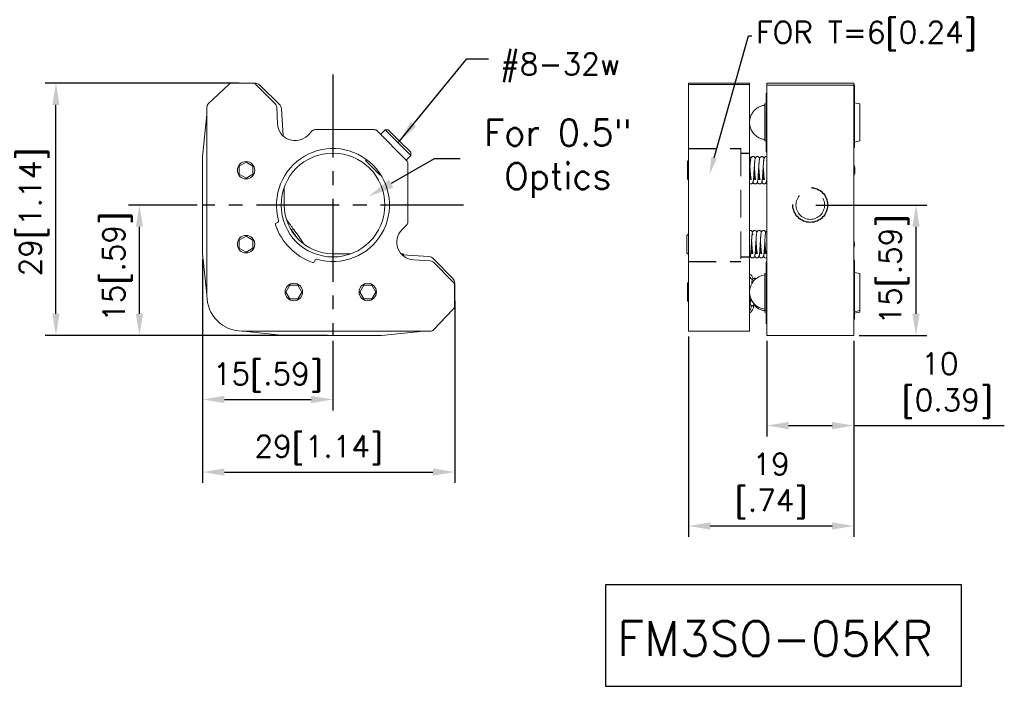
# Model space of a CAD drawing. Extents: x 244 to 423, y 51 to 128.
# Tile 1 of 2: x 244 to 357, y 51 to 128. Entities that reach past the tile are written whole.
import ezdxf
from ezdxf import colors
from ezdxf.entities.mleader import LeaderData, LeaderLine
from ezdxf.math import Vec2, Vec3

# ---------------------------------------------------------------- set-up
doc = ezdxf.new("R2010")
doc.units = 0
doc.header["$LTSCALE"] = 0.5
doc.header["$MEASUREMENT"] = 0
for name, pattern in [('CENTER2', [28.575, 19.05, -3.175, 3.175, -3.175]), ('DASHED', [19.05, 12.7, -6.35]), ('DASHED2', [9.525, 6.35, -3.175])]:
    doc.linetypes.add(name, pattern=pattern)
doc.layers.get('0').update_dxf_attribs({"linetype": 'CONTINUOUS'})
doc.layers.get('Defpoints').update_dxf_attribs({"linetype": 'CONTINUOUS'})
doc.layers.add('外形輪廓', color=7, linetype='CONTINUOUS')
doc.styles.get("Standard").update_dxf_attribs({"font": 'romans.shx', "bigfont": 'stsl.shx'})
doc.styles.add('STSL', font='romans.shx', dxfattribs={"bigfont": 'stsl.shx'})
doc.dimstyles.new('11', dxfattribs={"dimscale": 2, "dimtxt": 2, "dimasz": 1.5, "dimexe": 0.625, "dimexo": 0.625, "dimgap": 1, "dimtad": 0, "dimtih": 1, "dimtoh": 1, "dimdec": 1, "dimzin": 1, "dimdsep": 46, "dimtxsty": 'STSL', "dimcen": 0, "dimadec": 1, "dimazin": 0, "dimtfac": 1, "dimtdec": 1, "dimtofl": 0, "dimtmove": 0, "dimatfit": 3, "dimfxl": 0, "dimtolj": 1, "dimtzin": 0, "dimarcsym": 0})
doc.dimstyles.get("Standard").update_dxf_attribs({"dimtxt": 2.5, "dimasz": 2.5, "dimexe": 1.25, "dimexo": 0.625, "dimtad": 1, "dimdec": 4, "dimdsep": 46, "dimlunit": 6, "dimtxsty": 'Standard', "dimcen": 2.5, "dimadec": 0, "dimazin": 0, "dimtfac": 1, "dimtdec": 4, "dimtmove": 0, "dimatfit": 3, "dimfxl": 0, "dimtolj": 1, "dimtzin": 0, "dimarcsym": 0})

# ---------------------------------------------------------------- blocks, each defined once
blk = doc.blocks.new('*D24')
at = {"color": 0, "lineweight": -2}
for p, q in [((335.15, 106.32), (347.94, 106.32)), ((346.69, 93.82), (346.69, 103.82)), ((340.15, 91.32), (347.94, 91.32))]:
    blk.add_line(p, q, dxfattribs=at)
at = {"color": 0}
for points in [[(346.27, 103.82), (347.1, 103.82), (346.69, 106.32)], [(346.27, 93.82), (347.1, 93.82), (346.69, 91.32)]]:
    blk.add_solid(points, dxfattribs=at)
at = {"layer": 'Defpoints', "color": 0}
for p in [(334.52, 106.32), (346.69, 106.32), (339.52, 91.32)]:
    blk.add_point(p, dxfattribs=at)
at = {"color": 0, "insert": (344.16, 98.9), "char_height": 2.5, "attachment_point": 5, "rotation": 90}
blk.add_mtext('\\A1;15[.59]', dxfattribs=at)
blk = doc.blocks.new('*D25')
at = {"color": 0, "lineweight": -2}
for p, q in [((264.61, 100.1), (264.61, 82.72)), ((279.59, 90.7), (279.59, 82.72)), ((267.11, 83.97), (277.09, 83.97))]:
    blk.add_line(p, q, dxfattribs=at)
at = {"color": 0}
for points in [[(267.11, 84.39), (267.11, 83.55), (264.61, 83.97)], [(277.09, 84.39), (277.09, 83.55), (279.59, 83.97)]]:
    blk.add_solid(points, dxfattribs=at)
at = {"layer": 'Defpoints', "color": 0}
for p in [(264.61, 100.72), (279.59, 91.32), (279.59, 83.97)]:
    blk.add_point(p, dxfattribs=at)
at = {"color": 0, "insert": (272.11, 86.5), "char_height": 2.5, "attachment_point": 5}
blk.add_mtext('\\A1;15[.59]', dxfattribs=at)
blk = doc.blocks.new('*D26')
at = {"color": 0, "lineweight": -2}
for p, q in [((264.61, 100.1), (264.61, 74.38)), ((293.61, 95.31), (293.61, 74.38)), ((267.11, 75.63), (291.11, 75.63))]:
    blk.add_line(p, q, dxfattribs=at)
at = {"color": 0}
for points in [[(267.11, 76.04), (267.11, 75.21), (264.61, 75.63)], [(291.11, 76.04), (291.11, 75.21), (293.61, 75.63)]]:
    blk.add_solid(points, dxfattribs=at)
at = {"layer": 'Defpoints', "color": 0}
for p in [(264.61, 100.72), (293.61, 95.94), (293.61, 75.63)]:
    blk.add_point(p, dxfattribs=at)
at = {"color": 0, "insert": (277.97, 78.16), "char_height": 2.5, "attachment_point": 5}
blk.add_mtext('\\A1;29[1.14]', dxfattribs=at)
blk = doc.blocks.new('*D27')
at = {"layer": 'Defpoints', "color": 0}
for p in [(289.33, 110.53), (283.7, 107.29)]:
    blk.add_point(p, dxfattribs=at)
at = {"layer": '外形輪廓', "color": 0, "lineweight": -2}
for p, q in [((291.25, 111.64), (286.3, 108.79)), ((294.25, 111.64), (291.25, 111.64))]:
    blk.add_line(p, q, dxfattribs=at)
at = {"layer": '外形輪廓', "color": 0}
blk.add_solid([(286.05, 109.22), (286.55, 108.35), (283.7, 107.29)], dxfattribs=at)
at = {"layer": '外形輪廓', "color": 0, "insert": (305.47, 111.64), "char_height": 3, "attachment_point": 5, "style": 'STSL'}
blk.add_mtext('\\A1;For 0.5"\\POptics', dxfattribs=at)
blk = doc.blocks.new('*D28')
at = {"color": 0, "lineweight": -2}
for p, q in [((268.81, 120.33), (246.48, 120.33)), ((247.73, 93.82), (247.73, 117.83)), ((277.97, 91.32), (246.48, 91.32))]:
    blk.add_line(p, q, dxfattribs=at)
at = {"color": 0}
for points in [[(247.32, 117.83), (248.15, 117.83), (247.73, 120.33)], [(247.32, 93.82), (248.15, 93.82), (247.73, 91.32)]]:
    blk.add_solid(points, dxfattribs=at)
at = {"layer": 'Defpoints', "color": 0}
for p in [(247.73, 120.33), (269.43, 120.33), (278.59, 91.32)]:
    blk.add_point(p, dxfattribs=at)
at = {"color": 0, "insert": (245.2, 105.52), "char_height": 2.5, "attachment_point": 5, "rotation": 90}
blk.add_mtext('\\A1;29[1.14]', dxfattribs=at)
blk = doc.blocks.new('*D29')
at = {"color": 0, "lineweight": -2}
for p, q in [((263.98, 106.32), (256.09, 106.32)), ((257.34, 93.82), (257.34, 103.82)), ((278.98, 91.32), (256.09, 91.32))]:
    blk.add_line(p, q, dxfattribs=at)
at = {"color": 0}
for points in [[(256.92, 103.82), (257.75, 103.82), (257.34, 106.32)], [(256.92, 93.82), (257.75, 93.82), (257.34, 91.32)]]:
    blk.add_solid(points, dxfattribs=at)
at = {"layer": 'Defpoints', "color": 0}
for p in [(257.34, 106.32), (264.61, 106.32), (279.61, 91.32)]:
    blk.add_point(p, dxfattribs=at)
at = {"color": 0, "insert": (254.81, 99.21), "char_height": 2.5, "attachment_point": 5, "rotation": 90}
blk.add_mtext('\\A1;15[.59]', dxfattribs=at)
blk = doc.blocks.new('*D30')
at = {"color": 0, "lineweight": -2}
for p, q in [((320.52, 91.2), (320.52, 68.18)), ((339.52, 90.7), (339.52, 68.18)), ((323.02, 69.43), (337.02, 69.43))]:
    blk.add_line(p, q, dxfattribs=at)
at = {"color": 0}
for points in [[(323.02, 69.84), (323.02, 69.01), (320.52, 69.43)], [(337.02, 69.84), (337.02, 69.01), (339.52, 69.43)]]:
    blk.add_solid(points, dxfattribs=at)
at = {"layer": 'Defpoints', "color": 0}
for p in [(320.52, 91.82), (339.52, 91.32), (339.52, 69.43)]:
    blk.add_point(p, dxfattribs=at)
at = {"color": 0, "insert": (330.02, 74.04), "char_height": 2.5, "attachment_point": 5}
blk.add_mtext('\\A1;19\\P[.74]', dxfattribs=at)
blk = doc.blocks.new('*D33')
at = {"color": 0, "lineweight": -2}
for p, q in [((329.52, 90.7), (329.52, 79.72)), ((339.52, 90.7), (339.52, 79.72)), ((332.02, 80.97), (337.02, 80.97)), ((339.52, 80.97), (356.84, 80.97))]:
    blk.add_line(p, q, dxfattribs=at)
at = {"color": 0}
for points in [[(332.02, 81.39), (332.02, 80.55), (329.52, 80.97)], [(337.02, 81.39), (337.02, 80.55), (339.52, 80.97)]]:
    blk.add_solid(points, dxfattribs=at)
at = {"layer": 'Defpoints', "color": 0}
for p in [(329.52, 91.32), (339.52, 91.32), (329.52, 80.97)]:
    blk.add_point(p, dxfattribs=at)
at = {"color": 0, "insert": (349.43, 85.58), "char_height": 2.5, "attachment_point": 5}
blk.add_mtext('\\A1;10\\P [0.39]', dxfattribs=at)

msp = doc.modelspace()

# ---------------------------------------------------------------- linework, layer by layer
at = {"color": 7, "linetype": 'Continuous', "lineweight": 15}
for p, q in [((267.61, 120.183), (265.263, 117.94)), ((270.379, 120.323), (267.961, 120.323)), ((270.641, 120.327), (268.223, 120.327)), ((272.981, 117.932), (270.738, 120.175)), ((273.436, 117.894), (271.174, 120.11)), ((327.521, 120.323), (320.521, 120.323)), ((320.521, 120.323), (320.521, 120.183)), ((327.521, 120.183), (320.521, 120.183)), ((320.521, 120.183), (320.521, 117.94)), ((327.521, 120.323), (327.521, 120.183)), ((327.521, 120.183), (327.521, 117.94)), ((339.521, 120.327), (329.521, 120.327)), ((329.521, 120.327), (329.521, 120.104)), ((339.521, 120.104), (329.521, 120.104)), ((329.521, 120.104), (329.521, 117.818)), ((339.521, 120.327), (339.521, 120.104)), ((339.621, 120.057), (339.521, 120.157)), ((339.521, 120.104), (339.521, 117.818)), ((329.461, 119.152), (329.521, 119.152)), ((329.461, 119.152), (329.461, 118.988)), ((329.461, 118.988), (329.521, 118.988)), ((329.461, 118.988), (329.461, 112.451)), ((339.621, 118.721), (339.621, 120.057)), ((320.521, 117.94), (320.521, 117.573)), ((327.521, 117.94), (327.521, 117.573)), ((329.461, 117.985), (329.295, 117.949)), ((329.295, 117.949), (329.295, 113.694)), ((329.521, 117.818), (329.521, 117.334)), ((339.621, 118.66), (339.521, 118.726)), ((339.521, 117.818), (339.521, 117.334)), ((339.584, 118.684), (339.621, 118.721)), ((339.621, 118.66), (339.621, 118.721)), ((339.621, 112.992), (339.621, 118.66)), ((340.217, 117.949), (339.621, 118.081)), ((340.217, 113.694), (340.217, 117.949)), ((265.106, 116.736), (264.606, 111.897)), ((265.106, 117.573), (265.106, 95.939)), ((273.237, 115.64), (273.129, 117.6)), ((273.861, 114.284), (273.675, 117.371)), ((320.521, 117.573), (320.521, 95.939)), ((327.521, 117.573), (327.521, 95.939)), ((329.521, 117.334), (329.521, 111.897)), ((339.521, 117.334), (339.521, 111.897)), ((277.228, 114.84), (276.704, 114.315)), ((284.326, 114.989), (277.588, 114.989)), ((288.071, 111.455), (284.686, 114.841)), ((285.085, 114.441), (285.613, 114.968)), ((285.613, 114.968), (285.972, 114.968)), ((285.613, 114.968), (287.086, 113.495)), ((285.972, 114.968), (287.265, 113.675)), ((287.086, 113.495), (287.265, 113.675)), ((287.086, 113.495), (288.559, 112.023)), ((287.265, 113.675), (288.559, 112.382)), ((329.295, 113.694), (329.461, 113.657)), ((339.621, 113.562), (340.217, 113.694)), ((288.559, 112.382), (288.559, 112.023)), ((329.461, 112.451), (329.521, 112.451)), ((339.521, 112.888), (339.621, 112.992)), ((264.606, 111.897), (264.606, 100.721)), ((269.606, 111.24), (268.812, 110.782)), ((270.4, 110.782), (269.606, 111.24)), ((283.336, 111.43), (283.462, 111.556)), ((285.02, 109.746), (283.336, 111.43)), ((288.559, 112.023), (288.031, 111.495)), ((288.22, 104.357), (288.22, 111.096)), ((320.521, 111.464), (320.384, 111.327)), ((320.384, 111.327), (320.384, 109.32)), ((327.721, 111.49), (327.718, 111.483)), ((329.521, 111.897), (329.521, 100.721)), ((339.521, 111.897), (339.521, 100.721)), ((268.812, 110.782), (268.812, 109.865)), ((270.4, 109.865), (270.4, 110.782)), ((268.812, 109.865), (269.606, 109.407)), ((269.606, 109.407), (270.4, 109.865)), ((285.089, 109.815), (285.02, 109.746)), ((320.384, 109.32), (320.521, 109.183)), ((327.621, 109.25), (327.733, 109.25)), ((328.13, 109.25), (328.243, 109.25)), ((328.639, 109.25), (328.752, 109.25)), ((329.148, 109.25), (329.261, 109.25)), ((274.004, 106.309), (274.004, 108.384)), ((273.13, 104.287), (273.21, 104.309)), ((274.287, 104.554), (274.333, 104.546)), ((274.694, 103.62), (274.74, 103.555)), ((274.733, 103.55), (274.751, 103.564)), ((274.751, 103.564), (275.105, 103.502)), ((287.546, 103.473), (288.071, 103.998)), ((269.606, 102.74), (268.812, 102.282)), ((268.812, 102.282), (268.812, 101.365)), ((270.4, 102.282), (269.606, 102.74)), ((270.4, 101.365), (270.4, 102.282)), ((276.071, 102.132), (276.046, 101.99)), ((320.521, 103.027), (320.321, 102.827)), ((320.321, 102.827), (320.321, 100.82)), ((268.812, 101.365), (269.606, 100.907)), ((269.606, 100.907), (270.4, 101.365)), ((320.321, 100.82), (320.521, 100.62)), ((264.606, 100.721), (265.106, 96.026)), ((277.529, 99.946), (277.508, 99.868)), ((281.667, 100.721), (279.592, 100.721)), ((287.432, 100.721), (287.656, 100.721)), ((290.653, 100.392), (287.566, 100.578)), ((287.656, 100.721), (287.814, 100.563)), ((290.833, 99.891), (288.863, 100.007)), ((293.405, 97.508), (291.162, 99.743)), ((293.392, 97.892), (291.177, 100.153)), ((327.812, 100.753), (327.816, 100.755)), ((327.812, 100.75), (327.925, 100.75)), ((328.322, 100.753), (328.324, 100.754)), ((328.322, 100.75), (328.434, 100.75)), ((328.831, 100.753), (328.834, 100.755)), ((328.831, 100.75), (328.944, 100.75)), ((329.34, 100.753), (329.342, 100.754)), ((329.34, 100.75), (329.453, 100.75)), ((329.521, 99.748), (329.461, 99.748)), ((329.461, 99.748), (329.461, 99.611)), ((329.521, 100.721), (329.521, 95.903)), ((339.521, 100.721), (339.521, 95.903)), ((339.621, 99.921), (339.521, 100.021)), ((339.621, 98.585), (339.621, 99.921)), ((329.461, 99.611), (329.521, 99.611)), ((329.461, 99.611), (329.461, 98.499)), ((339.521, 98.485), (339.621, 98.585)), ((339.621, 98.499), (339.621, 98.585)), ((340.217, 98.447), (339.621, 98.579)), ((320.521, 97.464), (320.384, 97.327)), ((320.521, 97.427), (320.421, 97.327)), ((329.461, 98.483), (329.295, 98.447)), ((329.295, 98.447), (329.295, 98.062)), ((329.295, 98.062), (329.295, 94.192)), ((329.521, 98.499), (329.461, 98.499)), ((329.461, 98.499), (329.461, 98.404)), ((329.461, 98.404), (329.521, 98.404)), ((329.461, 98.404), (329.461, 92.89)), ((339.621, 98.462), (339.521, 98.451)), ((339.621, 98.499), (339.535, 98.499)), ((339.621, 98.462), (339.621, 98.499)), ((339.621, 93.411), (339.621, 98.462)), ((340.217, 94.192), (340.217, 98.447)), ((274.648, 97.117), (274.19, 96.323)), ((274.19, 96.323), (274.648, 95.53)), ((275.564, 97.117), (274.648, 97.117)), ((276.023, 96.323), (275.564, 97.117)), ((275.564, 95.53), (276.023, 96.323)), ((283.148, 97.117), (282.69, 96.323)), ((282.69, 96.323), (283.148, 95.53)), ((284.064, 97.117), (283.148, 97.117)), ((284.523, 96.323), (284.064, 97.117)), ((284.064, 95.53), (284.523, 96.323)), ((293.606, 94.73), (293.606, 97.148)), ((293.61, 94.94), (293.61, 97.358)), ((320.384, 97.327), (320.384, 95.32)), ((320.421, 97.327), (320.421, 95.32)), ((274.648, 95.53), (275.564, 95.53)), ((283.148, 95.53), (284.064, 95.53)), ((320.384, 95.32), (320.521, 95.183)), ((320.421, 95.32), (320.521, 95.22)), ((320.521, 95.939), (320.521, 91.823)), ((327.521, 95.939), (327.521, 91.823)), ((329.521, 95.903), (329.521, 91.836)), ((339.521, 95.903), (339.521, 91.836)), ((291.171, 91.98), (293.413, 94.327)), ((327.977, 94.633), (327.977, 94.633)), ((329.295, 94.192), (329.461, 94.155)), ((329.295, 94.192), (329.295, 94.022)), ((329.295, 94.022), (329.461, 93.985)), ((339.621, 94.06), (340.217, 94.192)), ((339.621, 93.89), (340.217, 94.022)), ((340.217, 94.022), (340.217, 94.192)), ((329.461, 92.89), (329.521, 92.89)), ((329.461, 92.89), (329.461, 92.72)), ((339.521, 93.311), (339.621, 93.411)), ((339.521, 93.141), (339.621, 93.241)), ((339.621, 93.241), (339.621, 93.411)), ((269.17, 91.823), (290.803, 91.823)), ((269.309, 91.823), (274.004, 91.323)), ((285.18, 91.323), (290.019, 91.823)), ((327.521, 91.823), (320.521, 91.823)), ((329.461, 92.72), (329.521, 92.72)), ((329.521, 91.836), (329.521, 91.323)), ((339.521, 91.836), (339.521, 91.323)), ((274.004, 91.323), (285.18, 91.323)), ((339.521, 91.323), (329.521, 91.323))]:
    msp.add_line(p, q, dxfattribs=at)
at = {"color": 7, "linetype": 'DASHED2', "lineweight": 15}
msp.add_line((326.521, 112.823), (326.521, 99.823), dxfattribs=at)
at = {"color": 7, "linetype": 'Continuous', "lineweight": 15, "flags": 128}
for points in [[(268.223, 120.327), (268.148, 120.324), (268.145, 120.323)], [(293.606, 94.862), (293.606, 94.866), (293.61, 94.94)], [(327.977, 94.633), (327.968, 94.753), (327.964, 94.777)]]:
    msp.add_lwpolyline(points, dxfattribs=at)
at = {"color": 7, "linetype": 'Continuous', "lineweight": 15}
for centre, radius in [((279.606, 106.323), 5.969), ((269.606, 110.323), 1.003), ((269.606, 101.823), 1.003), ((275.106, 96.323), 1.003), ((283.606, 96.323), 1.003)]:
    msp.add_circle(centre, radius, dxfattribs=at)
at = {"color": 7, "linetype": 'DASHED', "lineweight": 15}
msp.add_circle((334.521, 106.323), 1.65, dxfattribs=at)
at = {"color": 7, "linetype": 'Continuous', "lineweight": 15}
for centre, radius, start, end in [((267.961, 119.815), 0.508, 90, 133.70021), ((270.379, 119.815), 0.508, 45, 90), ((270.641, 119.565), 0.762, 45.58998, 90), ((265.614, 117.573), 0.508, 133.70021, 180), ((272.622, 117.573), 0.508, 3.15207, 45), ((272.876, 117.323), 0.8, 3.44238, 45.58998), ((275.266, 115.751), 2.032, 183.15207, 315.02958), ((277.588, 114.481), 0.508, 90, 135.02958), ((284.326, 114.481), 0.508, 45, 90), ((279.606, 106.323), 6.5, 253.66885, 195.77403), ((287.712, 111.096), 0.508, 0, 45), ((338.088, 110.322), 1.575, 335.51675, 24.48325), ((279.592, 106.309), 5.588, 180, 270), ((273.182, 104.094), 0.2, 105, 199.13656), ((273.158, 104.502), 0.2, 285, 15.77403), ((243.883, 81.786), 38.015, 34.84357, 36.7774), ((287.712, 104.357), 0.508, 314.97042, 0), ((279.606, 106.323), 7, 199.13656, 250.30948), ((237.587, 76.185), 46.16, 34.70712, 36.37925), ((242.287, 79.356), 40.744, 33.98652, 36.34408), ((288.982, 102.035), 2.032, 134.97042, 266.62655), ((219.016, 62.475), 69.464, 34.50111, 34.78652), ((338.025, 101.824), 1.575, 341.8213, 18.1787), ((277.315, 99.921), 0.2, 250.30948, 344.70374), ((277.722, 99.894), 0.2, 73.66885, 164.70374), ((290.605, 99.594), 0.8, 44.41002, 86.55762), ((290.803, 99.384), 0.508, 45.0975, 86.62655), ((292.848, 97.358), 0.762, 0, 44.41002), ((293.1, 97.102), 0.508, 5.29203, 53.18181), ((327.182, 97.665), 0.795, 14.91468, 64.8098), ((327.182, 97.666), 0.795, 14.91929, 64.8098), ((327.182, 97.665), 0.541, 20.95968, 51.28491), ((329.512, 96.319), 1.984, 96.25689, 263.74311), ((269.17, 95.887), 4.064, 179.26686, 270.00469), ((293.098, 94.726), 0.508, 308.35712, 0.52078), ((327.182, 94.633), 0.795, 295.1902, 10.37216), ((327.182, 94.633), 0.541, 308.71509, 15.06643), ((290.803, 92.331), 0.508, 270, 316.29979)]:
    msp.add_arc(centre, radius, start, end, dxfattribs=at)
for points, knots in [([(329.295, 117.792), (329.285, 117.792), (329.24, 117.789), (329.14, 117.771), (328.993, 117.74), (328.82, 117.684), (328.641, 117.608), (328.46, 117.508), (328.283, 117.385), (328.117, 117.239), (327.965, 117.071), (327.831, 116.885), (327.719, 116.682), (327.63, 116.466), (327.567, 116.24), (327.531, 116.007), (327.523, 115.771), (327.543, 115.534), (327.592, 115.3), (327.669, 115.073), (327.773, 114.856), (327.903, 114.651), (328.059, 114.462), (328.233, 114.298), (328.419, 114.16), (328.611, 114.049), (328.809, 113.961), (328.994, 113.903), (329.155, 113.867), (329.251, 113.855), (329.295, 113.849)], [0, 0, 0, 0, 0.0056044, 0.0230299, 0.0523001, 0.0833321, 0.1171299, 0.152865, 0.1900577, 0.2283023, 0.267296, 0.3068228, 0.3467343, 0.3869308, 0.4273469, 0.4679415, 0.5086915, 0.5495883, 0.5906372, 0.6318587, 0.6732935, 0.7150133, 0.7571415, 0.7998982, 0.8384082, 0.8767154, 0.9144737, 0.9503815, 0.9766158, 1, 1, 1, 1]), ([(327.677, 111.694), (327.675, 111.703), (327.666, 111.74), (327.622, 111.811), (327.558, 111.865), (327.526, 111.875), (327.521, 111.876)], [0, 0, 0, 0, 0.1622149, 0.6961545, 0.9467755, 1, 1, 1, 1]), ([(327.627, 111.402), (327.621, 111.336), (327.607, 111.199), (327.59, 110.936), (327.57, 110.624), (327.548, 110.285), (327.531, 110.02), (327.522, 109.89), (327.521, 109.863)], [0, 0, 0, 0, 0.1659557, 0.3495027, 0.5424822, 0.7437313, 0.9466552, 1, 1, 1, 1]), ([(327.521, 109.881), (327.521, 109.891), (327.528, 109.997), (327.543, 110.226), (327.564, 110.549), (327.584, 110.86), (327.601, 111.13), (327.618, 111.32), (327.625, 111.383), (327.627, 111.402)], [0, 0, 0, 0, 0.0172257, 0.197342, 0.3815993, 0.5642719, 0.7433708, 0.9234557, 1, 1, 1, 1]), ([(327.521, 108.811), (327.529, 108.801), (327.544, 108.784), (327.577, 108.768), (327.603, 108.759), (327.634, 108.751), (327.676, 108.747), (327.721, 108.751), (327.76, 108.761), (327.797, 108.777), (327.839, 108.804), (327.896, 108.862), (327.935, 108.95), (327.962, 109.082), (327.986, 109.282), (328.009, 109.55), (328.028, 109.85), (328.048, 110.169), (328.069, 110.487), (328.088, 110.776), (328.103, 111.017), (328.116, 111.199), (328.124, 111.283), (328.128, 111.317)], [0, 0, 0, 0, 0.02229508, 0.03943859, 0.04626163, 0.05209054, 0.06922711, 0.08113518, 0.09140975, 0.10477955, 0.1216893, 0.14273919, 0.20103388, 0.28372678, 0.38057957, 0.47250183, 0.55962374, 0.64800126, 0.73501153, 0.81542701, 0.88758444, 0.95508641, 1, 1, 1, 1]), ([(328.184, 111.685), (328.177, 111.707), (328.165, 111.751), (328.141, 111.794), (328.096, 111.842), (328.044, 111.874), (327.987, 111.895), (327.916, 111.902), (327.837, 111.884), (327.777, 111.849), (327.738, 111.813), (327.7, 111.762), (327.674, 111.693), (327.651, 111.591), (327.637, 111.482), (327.63, 111.427)], [0, 0, 0, 0, 0.08477288, 0.16396928, 0.23564637, 0.26992812, 0.30284132, 0.35969713, 0.41521441, 0.46164054, 0.49784566, 0.54259103, 0.66728029, 0.83215993, 1, 1, 1, 1]), ([(327.63, 111.427), (327.631, 111.44), (327.637, 111.489), (327.643, 111.511), (327.636, 111.505), (327.635, 111.504)], [0, 0, 0, 0, 0.2562359, 0.9349328, 1, 1, 1, 1]), ([(327.93, 108.955), (327.938, 108.93), (327.949, 108.893), (327.999, 108.825), (328.057, 108.779), (328.138, 108.748), (328.219, 108.747), (328.281, 108.765), (328.33, 108.79), (328.395, 108.844), (328.447, 108.949), (328.466, 109.052), (328.487, 109.201), (328.507, 109.402), (328.525, 109.645), (328.542, 109.927), (328.562, 110.239), (328.583, 110.563), (328.603, 110.865), (328.616, 111.086), (328.625, 111.18), (328.627, 111.205)], [0, 0, 0, 0, 0.05006458, 0.07447872, 0.09847772, 0.12236036, 0.14989447, 0.16432145, 0.17744802, 0.20307537, 0.26036141, 0.32808348, 0.40220683, 0.47828827, 0.5546644, 0.63366894, 0.71771417, 0.80311641, 0.8872389, 0.96930682, 1, 1, 1, 1]), ([(328.696, 111.693), (328.693, 111.703), (328.683, 111.744), (328.632, 111.826), (328.553, 111.876), (328.489, 111.896), (328.423, 111.901), (328.349, 111.886), (328.281, 111.846), (328.225, 111.787), (328.194, 111.725), (328.172, 111.652), (328.15, 111.528), (328.128, 111.333), (328.107, 111.068), (328.087, 110.749), (328.065, 110.414), (328.044, 110.085), (328.025, 109.786), (328.009, 109.531), (327.994, 109.358), (327.983, 109.25), (327.972, 109.178), (327.974, 109.169), (327.975, 109.165)], [0, 0, 0, 0, 0.0149714, 0.0631675, 0.0880703, 0.1012719, 0.1140231, 0.1361866, 0.1564981, 0.1771989, 0.2087401, 0.2456605, 0.3067232, 0.3807462, 0.4625718, 0.5408624, 0.6190135, 0.6946692, 0.7659353, 0.8331136, 0.9004857, 0.9339867, 0.9671022, 1, 1, 1, 1]), ([(328.13, 111.342), (328.131, 111.349), (328.136, 111.405), (328.143, 111.463), (328.149, 111.504), (328.144, 111.502), (328.143, 111.501)], [0, 0, 0, 0, 0.0593308, 0.4931904, 0.9035162, 1, 1, 1, 1]), ([(328.443, 108.964), (328.452, 108.939), (328.474, 108.877), (328.512, 108.825), (328.559, 108.787), (328.601, 108.765), (328.649, 108.752), (328.711, 108.745), (328.779, 108.758), (328.838, 108.79), (328.875, 108.819), (328.905, 108.854), (328.93, 108.896), (328.952, 108.952), (328.972, 109.034), (328.991, 109.165), (329.014, 109.372), (329.034, 109.651), (329.053, 109.957), (329.074, 110.274), (329.093, 110.582), (329.111, 110.854), (329.125, 111.082), (329.141, 111.27), (329.156, 111.418), (329.163, 111.481), (329.163, 111.496), (329.16, 111.496), (329.16, 111.496)], [0, 0, 0, 0, 0.0296991, 0.0732358, 0.0918218, 0.1057356, 0.1163408, 0.1247776, 0.1500363, 0.1622082, 0.1746923, 0.18833, 0.2063962, 0.2384102, 0.2799787, 0.3306939, 0.4074903, 0.4792915, 0.5490086, 0.6193062, 0.6871712, 0.7495776, 0.8061944, 0.8605184, 0.9140445, 0.9700492, 0.9985156, 1, 1, 1, 1]), ([(329.202, 111.685), (329.196, 111.707), (329.184, 111.751), (329.159, 111.793), (329.115, 111.842), (329.062, 111.874), (329.005, 111.895), (328.934, 111.902), (328.857, 111.885), (328.798, 111.851), (328.758, 111.815), (328.721, 111.766), (328.693, 111.699), (328.669, 111.591), (328.646, 111.425), (328.626, 111.21), (328.609, 110.948), (328.589, 110.639), (328.567, 110.299), (328.545, 109.959), (328.526, 109.648), (328.506, 109.387), (328.491, 109.226), (328.485, 109.171), (328.495, 109.173), (328.495, 109.173)], [0, 0, 0, 0, 0.0291176, 0.0578774, 0.0836579, 0.0958454, 0.1074777, 0.127541, 0.1470025, 0.1628114, 0.1745461, 0.1894738, 0.2327334, 0.2909381, 0.3540336, 0.4206927, 0.4894864, 0.5616054, 0.6369973, 0.7131998, 0.7875871, 0.8618883, 0.9319327, 0.9942989, 1, 1, 1, 1]), ([(328.65, 111.441), (328.651, 111.448), (328.655, 111.49), (328.66, 111.509), (328.654, 111.504), (328.653, 111.503)], [0, 0, 0, 0, 0.1512026, 0.9050821, 1, 1, 1, 1]), ([(329.518, 111.891), (329.502, 111.894), (329.457, 111.902), (329.383, 111.891), (329.312, 111.856), (329.262, 111.81), (329.224, 111.752), (329.205, 111.701), (329.183, 111.617), (329.163, 111.485), (329.141, 111.279), (329.122, 111.008), (329.102, 110.693), (329.081, 110.367), (329.061, 110.049), (329.042, 109.763), (329.026, 109.519), (329.012, 109.353), (329.001, 109.249), (328.992, 109.182), (328.994, 109.175), (328.995, 109.171)], [0, 0, 0, 0, 0.0131053, 0.0377032, 0.0595732, 0.0817374, 0.1038204, 0.1390224, 0.1817921, 0.2514574, 0.3347096, 0.4223024, 0.5066935, 0.5907675, 0.6719102, 0.7483593, 0.820716, 0.8933525, 0.9294304, 0.9652233, 1, 1, 1, 1]), ([(327.524, 109.934), (327.528, 109.889), (327.536, 109.787), (327.547, 109.646), (327.561, 109.514), (327.576, 109.406), (327.59, 109.324), (327.604, 109.269), (327.613, 109.257), (327.617, 109.251)], [0, 0, 0, 0, 0.1186895, 0.2677237, 0.4124383, 0.5613445, 0.7061537, 0.8551597, 1, 1, 1, 1]), ([(327.733, 109.254), (327.731, 109.254), (327.723, 109.254), (327.711, 109.289), (327.697, 109.354), (327.683, 109.448), (327.668, 109.566), (327.655, 109.707), (327.643, 109.864), (327.629, 110.035), (327.617, 110.189), (327.604, 110.344), (327.592, 110.499), (327.581, 110.636), (327.576, 110.706), (327.575, 110.722)], [0, 0, 0, 0, 0.0600196, 0.1453786, 0.2332108, 0.3186141, 0.4064917, 0.4919301, 0.5798515, 0.6652114, 0.7530454, 0.8026438, 0.8880827, 0.9759997, 1, 1, 1, 1]), ([(328.033, 109.934), (328.037, 109.889), (328.045, 109.787), (328.057, 109.646), (328.071, 109.514), (328.085, 109.406), (328.099, 109.324), (328.113, 109.269), (328.122, 109.257), (328.126, 109.251)], [0, 0, 0, 0, 0.1188405, 0.2678491, 0.4125389, 0.5614197, 0.7062041, 0.8551846, 1, 1, 1, 1]), ([(328.243, 109.254), (328.24, 109.254), (328.233, 109.254), (328.22, 109.289), (328.206, 109.354), (328.192, 109.448), (328.178, 109.566), (328.164, 109.707), (328.152, 109.864), (328.138, 110.035), (328.126, 110.189), (328.114, 110.344), (328.101, 110.499), (328.091, 110.635), (328.085, 110.706), (328.084, 110.721)], [0, 0, 0, 0, 0.060034, 0.1454136, 0.2332669, 0.3186908, 0.4065896, 0.4920485, 0.5799911, 0.6653715, 0.7532266, 0.802837, 0.8882965, 0.9762347, 1, 1, 1, 1]), ([(328.543, 109.934), (328.546, 109.889), (328.554, 109.787), (328.566, 109.646), (328.58, 109.514), (328.594, 109.406), (328.609, 109.324), (328.623, 109.269), (328.631, 109.257), (328.636, 109.251)], [0, 0, 0, 0, 0.1187131, 0.2677433, 0.412454, 0.5613563, 0.7061616, 0.8551636, 1, 1, 1, 1]), ([(328.752, 109.254), (328.749, 109.254), (328.742, 109.254), (328.73, 109.289), (328.716, 109.354), (328.701, 109.448), (328.687, 109.566), (328.673, 109.707), (328.661, 109.864), (328.647, 110.035), (328.635, 110.189), (328.623, 110.344), (328.611, 110.499), (328.6, 110.635), (328.594, 110.706), (328.593, 110.721)], [0, 0, 0, 0, 0.0600317, 0.145408, 0.233258, 0.3186787, 0.4065741, 0.4920298, 0.579969, 0.6653462, 0.753198, 0.8028064, 0.8882627, 0.9761975, 1, 1, 1, 1]), ([(329.052, 109.934), (329.055, 109.889), (329.063, 109.787), (329.075, 109.646), (329.089, 109.514), (329.103, 109.406), (329.118, 109.324), (329.132, 109.269), (329.141, 109.257), (329.145, 109.251)], [0, 0, 0, 0, 0.1187524, 0.2677759, 0.4124802, 0.5613758, 0.7061747, 0.8551701, 1, 1, 1, 1]), ([(329.261, 109.254), (329.258, 109.254), (329.251, 109.254), (329.239, 109.289), (329.225, 109.354), (329.21, 109.448), (329.196, 109.566), (329.183, 109.707), (329.17, 109.864), (329.157, 110.035), (329.145, 110.189), (329.132, 110.344), (329.12, 110.499), (329.109, 110.636), (329.104, 110.706), (329.102, 110.722)], [0, 0, 0, 0, 0.0600164, 0.145371, 0.2331987, 0.3185976, 0.4064706, 0.4919045, 0.5798214, 0.6651769, 0.7530062, 0.8026021, 0.8880366, 0.975949, 1, 1, 1, 1]), ([(339.632, 110.618), (339.615, 110.697), (339.59, 110.815), (339.538, 110.923), (339.521, 110.958)], [0, 0, 0, 0, 0.673552, 1, 1, 1, 1]), ([(339.662, 110.322), (339.661, 110.414), (339.66, 110.514), (339.634, 110.61), (339.632, 110.618)], [0, 0, 0, 0, 0.9167465, 1, 1, 1, 1]), ([(328.95, 108.953), (328.957, 108.928), (328.968, 108.892), (329.018, 108.825), (329.076, 108.779), (329.156, 108.748), (329.238, 108.747), (329.3, 108.765), (329.349, 108.79), (329.414, 108.845), (329.466, 108.95), (329.485, 109.055), (329.505, 109.191), (329.516, 109.313), (329.521, 109.365)], [0, 0, 0, 0, 0.1050173, 0.1580614, 0.2103535, 0.2624787, 0.3224749, 0.3538737, 0.382434, 0.4383685, 0.564235, 0.7140309, 0.8775797, 1, 1, 1, 1]), ([(329.463, 108.969), (329.47, 108.947), (329.485, 108.9), (329.508, 108.868), (329.521, 108.851)], [0, 0, 0, 0, 0.4712498, 1, 1, 1, 1]), ([(329.521, 109.352), (329.517, 109.312), (329.509, 109.217), (329.504, 109.174), (329.514, 109.174), (329.515, 109.175)], [0, 0, 0, 0, 0.3804548, 0.926031, 1, 1, 1, 1]), ([(327.865, 103.181), (327.861, 103.199), (327.846, 103.255), (327.817, 103.301), (327.783, 103.336), (327.765, 103.349), (327.751, 103.359), (327.724, 103.374), (327.686, 103.389), (327.638, 103.399), (327.578, 103.399), (327.541, 103.387), (327.521, 103.38)], [0, 0, 0, 0, 0.1506056, 0.4612375, 0.5606235, 0.5968443, 0.62475, 0.6704833, 0.7334219, 0.8097226, 0.8960334, 1, 1, 1, 1]), ([(328.378, 103.193), (328.377, 103.197), (328.369, 103.231), (328.35, 103.269), (328.305, 103.327), (328.24, 103.376), (328.159, 103.4), (328.073, 103.398), (327.994, 103.368), (327.917, 103.306), (327.867, 103.21), (327.843, 103.097), (327.827, 102.985), (327.809, 102.815), (327.792, 102.601), (327.775, 102.339), (327.756, 102.038), (327.735, 101.715), (327.715, 101.401), (327.7, 101.163), (327.688, 100.995), (327.678, 100.878), (327.67, 100.789), (327.666, 100.733), (327.675, 100.723), (327.679, 100.718)], [0, 0, 0, 0, 0.0058546, 0.0500774, 0.0693149, 0.0907178, 0.1126113, 0.1317036, 0.1531462, 0.1764793, 0.2255856, 0.2767836, 0.3328738, 0.3936048, 0.4576849, 0.5247152, 0.596809, 0.6710378, 0.7451632, 0.8171053, 0.8535565, 0.8909051, 0.9285066, 0.9658975, 1, 1, 1, 1]), ([(328.884, 103.18), (328.88, 103.196), (328.867, 103.251), (328.839, 103.297), (328.801, 103.336), (328.78, 103.353), (328.748, 103.372), (328.712, 103.387), (328.665, 103.398), (328.602, 103.399), (328.541, 103.385), (328.487, 103.355), (328.436, 103.312), (328.397, 103.252), (328.373, 103.184), (328.344, 103.055), (328.321, 102.852), (328.3, 102.591), (328.28, 102.274), (328.258, 101.932), (328.236, 101.591), (328.216, 101.279), (328.199, 101.011), (328.183, 100.833), (328.172, 100.729), (328.163, 100.664), (328.164, 100.655), (328.165, 100.652)], [0, 0, 0, 0, 0.0201515, 0.0698439, 0.0859892, 0.0965537, 0.1034722, 0.112684, 0.1240815, 0.1368711, 0.1566045, 0.170011, 0.1838217, 0.2120761, 0.2429343, 0.3101359, 0.3837759, 0.462164, 0.5387155, 0.6159358, 0.6915612, 0.7631551, 0.8312991, 0.9012896, 0.9365591, 0.9715173, 1, 1, 1, 1]), ([(329.397, 103.191), (329.396, 103.195), (329.387, 103.231), (329.368, 103.268), (329.324, 103.326), (329.26, 103.375), (329.178, 103.4), (329.092, 103.398), (329.015, 103.369), (328.939, 103.309), (328.89, 103.221), (328.863, 103.111), (328.847, 102.995), (328.828, 102.825), (328.811, 102.612), (328.795, 102.353), (328.775, 102.054), (328.755, 101.732), (328.734, 101.417), (328.719, 101.177), (328.707, 101.008), (328.697, 100.89), (328.689, 100.799), (328.686, 100.739), (328.695, 100.727), (328.699, 100.721)], [0, 0, 0, 0, 0.0055566, 0.0511222, 0.0709641, 0.092569, 0.1144765, 0.133576, 0.1546402, 0.1768486, 0.2237283, 0.2744597, 0.3307986, 0.3916133, 0.4556812, 0.5224802, 0.5942398, 0.6682783, 0.7423613, 0.8143144, 0.8506247, 0.887872, 0.9255473, 0.9632095, 1, 1, 1, 1]), ([(329.521, 103.36), (329.508, 103.352), (329.473, 103.331), (329.436, 103.286), (329.401, 103.221), (329.382, 103.147), (329.355, 103.001), (329.337, 102.812), (329.321, 102.611), (329.306, 102.381), (329.286, 102.068), (329.261, 101.686), (329.238, 101.338), (329.22, 101.042), (329.203, 100.848), (329.192, 100.736), (329.182, 100.667), (329.183, 100.657), (329.183, 100.652)], [0, 0, 0, 0, 0.014432, 0.0380819, 0.0615037, 0.1179578, 0.1956559, 0.293493, 0.3480542, 0.4005554, 0.5045062, 0.6057935, 0.7003254, 0.7877963, 0.8758726, 0.9198549, 0.963146, 1, 1, 1, 1]), ([(327.521, 100.306), (327.522, 100.306), (327.537, 100.316), (327.559, 100.341), (327.594, 100.39), (327.615, 100.445), (327.639, 100.544), (327.661, 100.704), (327.683, 100.932), (327.701, 101.205), (327.721, 101.521), (327.744, 101.875), (327.768, 102.238), (327.785, 102.517), (327.799, 102.708), (327.81, 102.824), (327.818, 102.9), (327.822, 102.929), (327.823, 102.938)], [0, 0, 0, 0, 0.0010765, 0.0178803, 0.0320695, 0.0765476, 0.148567, 0.239227, 0.3305726, 0.4202697, 0.513999, 0.6152929, 0.7207699, 0.8265099, 0.8811115, 0.932522, 0.97917, 1, 1, 1, 1]), ([(327.924, 100.754), (327.921, 100.754), (327.915, 100.755), (327.903, 100.79), (327.889, 100.854), (327.874, 100.948), (327.86, 101.066), (327.846, 101.207), (327.834, 101.364), (327.821, 101.535), (327.808, 101.689), (327.796, 101.844), (327.784, 101.999), (327.773, 102.132), (327.768, 102.201), (327.767, 102.213)], [0, 0, 0, 0, 0.0500481, 0.1367338, 0.2259312, 0.3126621, 0.4019055, 0.4886719, 0.5779599, 0.6646466, 0.7538458, 0.8042151, 0.890982, 0.9802656, 1, 1, 1, 1]), ([(327.827, 102.977), (327.829, 102.992), (327.831, 103.009), (327.829, 103.008), (327.829, 103.008)], [0, 0, 0, 0, 0.9385153, 1, 1, 1, 1]), ([(327.906, 103.007), (327.906, 103.005), (327.905, 102.997), (327.914, 102.952), (327.918, 102.903), (327.919, 102.903)], [0, 0, 0, 0, 0.2649721, 0.991643, 1, 1, 1, 1]), ([(328.125, 100.47), (328.132, 100.445), (328.147, 100.388), (328.191, 100.327), (328.249, 100.28), (328.308, 100.257), (328.366, 100.246), (328.44, 100.251), (328.517, 100.284), (328.573, 100.334), (328.607, 100.382), (328.63, 100.435), (328.651, 100.511), (328.669, 100.623), (328.689, 100.794), (328.707, 101.01), (328.723, 101.256), (328.741, 101.532), (328.76, 101.837), (328.781, 102.155), (328.8, 102.455), (328.815, 102.676), (328.823, 102.759), (328.825, 102.778)], [0, 0, 0, 0, 0.033672, 0.0739539, 0.1082926, 0.1222416, 0.134196, 0.1568586, 0.1823498, 0.2027097, 0.218249, 0.2530092, 0.30152, 0.362074, 0.4356724, 0.5073812, 0.5765893, 0.6487804, 0.726363, 0.8074784, 0.8895827, 0.973859, 1, 1, 1, 1]), ([(328.434, 100.754), (328.431, 100.754), (328.424, 100.754), (328.412, 100.789), (328.398, 100.854), (328.383, 100.948), (328.369, 101.066), (328.356, 101.207), (328.343, 101.364), (328.33, 101.535), (328.318, 101.689), (328.305, 101.844), (328.293, 101.999), (328.282, 102.135), (328.277, 102.206), (328.276, 102.221)], [0, 0, 0, 0, 0.0600286, 0.1454004, 0.2332458, 0.3186619, 0.4065527, 0.4920039, 0.5799385, 0.6653112, 0.7531583, 0.8027642, 0.8882159, 0.9761462, 1, 1, 1, 1]), ([(328.327, 102.889), (328.33, 102.92), (328.336, 102.971), (328.344, 103.015), (328.343, 103.016), (328.343, 103.017)], [0, 0, 0, 0, 0.4927503, 0.802181, 1, 1, 1, 1]), ([(328.942, 100.754), (328.94, 100.755), (328.933, 100.755), (328.921, 100.79), (328.907, 100.854), (328.893, 100.948), (328.879, 101.066), (328.865, 101.207), (328.853, 101.364), (328.839, 101.535), (328.827, 101.689), (328.815, 101.844), (328.802, 101.999), (328.792, 102.135), (328.786, 102.206), (328.785, 102.221)], [0, 0, 0, 0, 0.0495508, 0.1358832, 0.2247169, 0.311094, 0.3999736, 0.4863862, 0.5753102, 0.6616434, 0.7504789, 0.8006428, 0.887056, 0.9759755, 1, 1, 1, 1]), ([(328.848, 102.998), (328.849, 103.003), (328.849, 103.008), (328.847, 103.008), (328.847, 103.008)], [0, 0, 0, 0, 0.920861, 1, 1, 1, 1]), ([(329.453, 100.754), (329.45, 100.754), (329.443, 100.754), (329.431, 100.789), (329.416, 100.854), (329.402, 100.948), (329.388, 101.066), (329.374, 101.207), (329.362, 101.364), (329.348, 101.535), (329.336, 101.689), (329.324, 101.844), (329.312, 101.999), (329.301, 102.135), (329.295, 102.206), (329.294, 102.221)], [0, 0, 0, 0, 0.0600338, 0.145413, 0.2332661, 0.3186897, 0.4065881, 0.4920467, 0.579989, 0.6653691, 0.7532239, 0.802834, 0.8882932, 0.9762311, 1, 1, 1, 1]), ([(329.352, 102.94), (329.353, 102.954), (329.357, 102.987), (329.362, 103.014), (329.361, 103.014), (329.36, 103.014)], [0, 0, 0, 0, 0.3315629, 0.7630022, 1, 1, 1, 1]), ([(327.716, 101.434), (327.719, 101.389), (327.727, 101.287), (327.739, 101.146), (327.753, 101.014), (327.767, 100.906), (327.782, 100.824), (327.796, 100.769), (327.804, 100.757), (327.809, 100.751)], [0, 0, 0, 0, 0.1186747, 0.2677113, 0.4124284, 0.5613371, 0.7061488, 0.8551573, 1, 1, 1, 1]), ([(328.225, 101.434), (328.229, 101.389), (328.237, 101.287), (328.248, 101.146), (328.262, 101.014), (328.276, 100.906), (328.291, 100.824), (328.305, 100.769), (328.314, 100.757), (328.318, 100.751)], [0, 0, 0, 0, 0.1187097, 0.2677405, 0.4124517, 0.5613546, 0.7061604, 0.8551631, 1, 1, 1, 1]), ([(328.734, 101.434), (328.738, 101.389), (328.746, 101.287), (328.758, 101.146), (328.772, 101.014), (328.786, 100.906), (328.8, 100.824), (328.814, 100.769), (328.823, 100.757), (328.827, 100.751)], [0, 0, 0, 0, 0.11867528, 0.26771185, 0.41242878, 0.56133742, 0.70614896, 0.85515741, 1, 1, 1, 1]), ([(329.244, 101.434), (329.247, 101.389), (329.255, 101.287), (329.267, 101.146), (329.281, 101.014), (329.295, 100.906), (329.309, 100.824), (329.324, 100.769), (329.332, 100.757), (329.337, 100.751)], [0, 0, 0, 0, 0.11880062, 0.26781599, 0.41251234, 0.56139981, 0.70619074, 0.85517801, 1, 1, 1, 1]), ([(339.521, 101.349), (339.537, 101.409), (339.554, 101.477), (339.597, 101.632), (339.598, 101.733), (339.599, 101.824)], [0, 0, 0, 0, 0.3839091, 0.4352008, 1, 1, 1, 1]), ([(327.614, 100.452), (327.614, 100.45), (327.622, 100.418), (327.638, 100.385), (327.675, 100.334), (327.714, 100.297), (327.774, 100.262), (327.853, 100.245), (327.924, 100.252), (327.981, 100.273), (328.033, 100.304), (328.085, 100.361), (328.111, 100.419), (328.146, 100.531), (328.16, 100.633), (328.168, 100.697)], [0, 0, 0, 0, 0.0083856, 0.1403827, 0.1877505, 0.2260775, 0.2752246, 0.3339956, 0.3941837, 0.4290259, 0.4653168, 0.5411948, 0.6600658, 0.7888831, 1, 1, 1, 1]), ([(328.633, 100.453), (328.634, 100.449), (328.641, 100.415), (328.658, 100.381), (328.695, 100.332), (328.735, 100.296), (328.794, 100.262), (328.871, 100.245), (328.942, 100.252), (328.999, 100.273), (329.052, 100.305), (329.104, 100.361), (329.13, 100.42), (329.166, 100.536), (329.18, 100.644), (329.188, 100.711)], [0, 0, 0, 0, 0.0172407, 0.145153, 0.189292, 0.2239899, 0.2707345, 0.3282792, 0.3876034, 0.4219986, 0.4580353, 0.5342644, 0.6547195, 0.784281, 1, 1, 1, 1]), ([(329.144, 100.471), (329.151, 100.444), (329.167, 100.387), (329.21, 100.327), (329.264, 100.282), (329.321, 100.258), (329.378, 100.247), (329.449, 100.248), (329.497, 100.271), (329.521, 100.283)], [0, 0, 0, 0, 0.2060534, 0.4215544, 0.6088162, 0.6863213, 0.75369, 0.878609, 1, 1, 1, 1]), ([(327.842, 97.695), (327.838, 97.71), (327.831, 97.735), (327.813, 97.768), (327.79, 97.802), (327.753, 97.841), (327.7, 97.875), (327.643, 97.894), (327.59, 97.899), (327.551, 97.897), (327.528, 97.891), (327.521, 97.889)], [0, 0, 0, 0, 0.196815, 0.3197961, 0.4105035, 0.5167123, 0.6435619, 0.7810271, 0.8599424, 0.9562972, 1, 1, 1, 1]), ([(328.255, 97.84), (328.24, 97.852), (328.206, 97.879), (328.127, 97.901), (328.044, 97.897), (327.97, 97.87), (327.896, 97.813), (327.847, 97.731), (327.821, 97.637), (327.805, 97.53), (327.791, 97.402), (327.783, 97.3), (327.779, 97.262)], [0, 0, 0, 0, 0.0509943, 0.1190643, 0.1778436, 0.2390345, 0.2965523, 0.4149888, 0.557398, 0.7204335, 0.8946338, 1, 1, 1, 1]), ([(327.795, 97.425), (327.795, 97.428), (327.8, 97.478), (327.804, 97.503), (327.802, 97.509), (327.801, 97.51)], [0, 0, 0, 0, 0.04919929, 0.73652403, 1, 1, 1, 1]), ([(327.779, 97.26), (327.779, 97.264), (327.781, 97.293), (327.783, 97.312), (327.785, 97.329)], [0, 0, 0, 0, 0.1118562, 1, 1, 1, 1]), ([(327.517, 94.829), (327.519, 94.83), (327.558, 94.863), (327.592, 94.953), (327.613, 95.046), (327.629, 95.173), (327.646, 95.343), (327.659, 95.496), (327.666, 95.601), (327.668, 95.623)], [0, 0, 0, 0, 0.0090964, 0.1734332, 0.3485866, 0.5315232, 0.7278801, 0.9410557, 1, 1, 1, 1]), ([(327.669, 95.621), (327.667, 95.598), (327.662, 95.529), (327.653, 95.425), (327.644, 95.327), (327.643, 95.264), (327.648, 95.238), (327.66, 95.236), (327.661, 95.236)], [0, 0, 0, 0, 0.1068121, 0.3221228, 0.5369227, 0.7495825, 0.9615215, 1, 1, 1, 1]), ([(327.736, 95.442), (327.736, 95.441), (327.741, 95.401), (327.749, 95.346), (327.763, 95.282), (327.775, 95.254), (327.782, 95.251), (327.785, 95.25)], [0, 0, 0, 0, 0.0070286, 0.2880059, 0.560797, 0.8414946, 1, 1, 1, 1]), ([(327.566, 94.908), (327.574, 94.887), (327.583, 94.865), (327.609, 94.837), (327.612, 94.835)], [0, 0, 0, 0, 0.9173905, 1, 1, 1, 1]), ([(327.589, 94.954), (327.592, 94.939), (327.604, 94.896), (327.626, 94.859), (327.659, 94.823), (327.69, 94.796), (327.728, 94.773), (327.779, 94.754), (327.844, 94.745), (327.907, 94.754), (327.963, 94.777), (328.017, 94.814), (328.066, 94.871), (328.082, 94.925), (328.092, 94.959)], [0, 0, 0, 0, 0.08639073, 0.2456965, 0.2923017, 0.32565271, 0.36984466, 0.42341019, 0.48149677, 0.55914854, 0.61091045, 0.66718659, 0.79393976, 1, 1, 1, 1]), ([(328.029, 94.835), (328.064, 94.796), (328.148, 94.701), (328.301, 94.572), (328.483, 94.447), (328.675, 94.346), (328.867, 94.269), (329.04, 94.22), (329.181, 94.191), (329.261, 94.182), (329.295, 94.178)], [0, 0, 0, 0, 0.1074032, 0.2595718, 0.4106802, 0.5596933, 0.7038599, 0.835746, 0.9279367, 1, 1, 1, 1]), ([(328.074, 94.914), (328.077, 94.901), (328.08, 94.887), (328.096, 94.868), (328.099, 94.865)], [0, 0, 0, 0, 0.8487852, 1, 1, 1, 1])]:
    msp.add_open_spline(points, degree=3, knots=knots, dxfattribs=at)
at = {"layer": '外形輪廓', "color": 3, "linetype": 'CENTER2'}
for p, q in [((279.606, 121.323), (279.606, 91.323)), ((294.606, 106.323), (264.606, 106.323))]:
    msp.add_line(p, q, dxfattribs=at)
at = {"layer": '外形輪廓', "linetype": 'DASHED2'}
for p, q in [((320.521, 112.823), (326.521, 112.823)), ((326.521, 112.292), (327.521, 112.292)), ((320.521, 99.823), (326.521, 99.823)), ((326.521, 100.354), (327.521, 100.354))]:
    msp.add_line(p, q, dxfattribs=at)
at = {"layer": '外形輪廓'}
msp.add_lwpolyline([(310.948, 51.003), (351.9, 51.003), (351.9, 62.666), (310.948, 62.666)], close=True, dxfattribs=at)
at = {"layer": '外形輪廓', "linetype": 'DASHED'}
msp.add_circle((334.521, 106.323), 2, dxfattribs=at)

# ---------------------------------------------------------------- texts
at = {"color": 7, "insert": (298.852, 120.449), "char_height": 2.5, "attachment_point": 7}
msp.add_mtext('\\A1;#8-32w', dxfattribs=at)
at = {"color": 7, "insert": (312.309, 58.504), "char_height": 4, "width": 43.69246, "attachment_point": 1}
msp.add_mtext('FM3SO-05KR', dxfattribs=at)

# ---------------------------------------------------------------- dimensions: what is measured, and where the dimension line sits
at = {"color": 7}
for base, p1, p2, angle, text, override, picture, middle in [((247.734, 120.327), (278.592, 91.323), (269.432, 120.327), 90, '29[1.14]', {"dimtxt": 2.5, "dimasz": 2.5, "dimexe": 1.25, "dimexo": 0.625, "dimgap": 0.625, "dimtad": 1, "dimtih": 0, "dimtoh": 0, "dimdec": 2, "dimzin": 8, "dimlunit": 6, "dimcen": 2.5, "dimtdec": 2, "dimtofl": 1}, '*D28', (247.734, 105.516)), ((257.338, 106.323), (279.606, 91.323), (264.606, 106.323), 90, '15[.59]', {"dimtxt": 2.5, "dimasz": 2.5, "dimexe": 1.25, "dimexo": 0.625, "dimgap": 0.625, "dimtad": 1, "dimtih": 0, "dimtoh": 0, "dimdec": 2, "dimzin": 8, "dimlunit": 6, "dimcen": 2.5, "dimtdec": 2, "dimtofl": 1}, '*D29', (257.338, 99.213)), ((346.687, 106.323), (339.521, 91.323), (334.521, 106.323), 90, '15[.59]', {"dimtxt": 2.5, "dimasz": 2.5, "dimexe": 1.25, "dimexo": 0.625, "dimgap": 0.625, "dimtad": 1, "dimtih": 0, "dimtoh": 0, "dimdec": 2, "dimzin": 8, "dimlunit": 6, "dimcen": 2.5, "dimtdec": 2, "dimtofl": 1}, '*D24', (346.687, 98.904)), ((279.592, 83.969), (264.606, 100.721), (279.592, 91.323), 180, '15[.59]', {"dimdec": 2, "dimtdec": 2}, '*D25', (272.106, 83.969)), ((293.606, 75.628), (264.606, 100.721), (293.606, 95.939), 180, '29[1.14]', {"dimdec": 2, "dimtdec": 2}, '*D26', (277.974, 75.628)), ((339.521, 69.428), (320.521, 91.823), (339.521, 91.323), 0, '19\\P[.74]', {"dimdec": 2, "dimtdec": 2}, '*D30', (330.021, 69.428))]:
    dim = msp.add_linear_dim(base=base, p1=p1, p2=p2, angle=angle, text=text, dimstyle='Standard', override=override, dxfattribs=at)
    dim.commit()
    dim.dimension.update_dxf_attribs({"geometry": picture, "text_midpoint": middle, "dimtype": 160})
dim = msp.add_linear_dim(base=(329.521, 80.969), p1=(339.521, 91.323), p2=(329.521, 91.323), text='<>\\P[]', dimstyle='Standard', override={"dimdec": 2, "dimtdec": 2}, dxfattribs=at)
dim.commit()
dim.dimension.update_dxf_attribs({"geometry": '*D33', "text_midpoint": (349.431, 80.969), "dimtype": 160})
at = {"layer": '外形輪廓'}
dim = msp.add_diameter_dim_2p(p1=(289.332, 110.534), p2=(283.7, 107.289), text='For 0.5"\\POptics', dimstyle='11', override={"dimtxt": 1.5, "dimtmove": 1}, dxfattribs=at)
dim.commit()
dim.dimension.update_dxf_attribs({"geometry": '*D27', "text_midpoint": (291.251, 111.639), "dimtype": 163})

# ---------------------------------------------------------------- leaders
at = {"color": 7, "annotation_type": 0, "has_hookline": 1, "hookline_direction": 0, "text_width": 14.643}
msp.add_leader([(287.265, 113.675), (295.014, 123.123), (297.514, 123.123)], dimstyle='Standard', override={"dimtxt": 2.5, "dimasz": 2.5, "dimexe": 1.25, "dimexo": 0.625, "dimgap": 0.625, "dimtad": 0, "dimtih": 0, "dimtoh": 0, "dimdec": 2, "dimzin": 8, "dimlunit": 6, "dimcen": 2.5, "dimtdec": 2, "dimtofl": 1}, dxfattribs=at)
at = {"color": 7}
ml = msp.add_multileader_mtext('Standard', dxfattribs=at)
ml.set_content('FOR T=6[0.24]', color=7)
ml.set_leader_properties()
ml.build(insert=Vec2(0, 0))
ml.multileader.update_dxf_attribs({"dogleg_length": 0.36, "arrow_head_size": 2})
ctx = ml.context
ctx.base_point, ctx.char_height, ctx.arrow_head_size, ctx.landing_gap_size, ctx.plane_origin = Vec3(327.787, 125.755), 2.5, 2, 0.5, Vec3(322.908, 109.818)
notes = []
notes.append((ctx, [(1, (1, 1, 0), (327.427, 125.755), (1, 0), 0.36, [(0, [(322.908, 109.818)], 0, [])])]))
ctx.mtext.insert, ctx.mtext.flow_direction = Vec3(328.287, 127.422), 5
for ctx, leaders in notes:
    for number, flags, end, landing, length, lines in leaders:
        leader = LeaderData()
        leader.index, (leader.has_last_leader_line, leader.has_dogleg_vector, leader.attachment_direction) = number, flags
        leader.last_leader_point, leader.dogleg_vector, leader.dogleg_length = Vec3(end), Vec3(landing), length
        for number, points, colour, breaks in lines:
            line = LeaderLine()
            line.index, line.vertices, line.color, line.breaks = number, Vec3.list(points), colors.encode_raw_color(colour), breaks
            leader.lines.append(line)
        ctx.leaders.append(leader)

doc.saveas('drawing.dxf')
